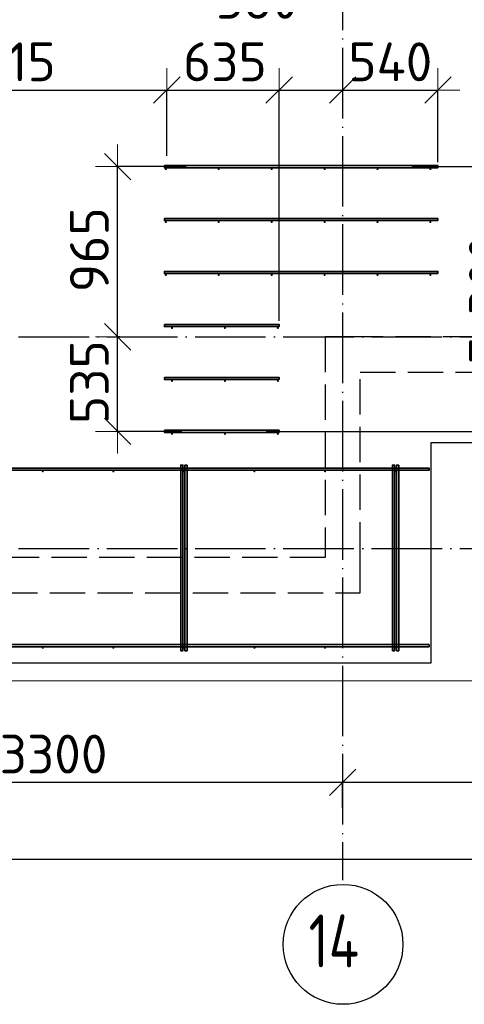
# Model space of a CAD drawing. Header units: millimetres. Extents: x 13527 to 139154, y -122592 to 61893.
# Tile 98 of 128: x 91209 to 93730, y 27418 to 32997. Entities that reach past the tile are written whole.
import ezdxf

# ---------------------------------------------------------------- set-up
doc = ezdxf.new("R2010")
doc.units = ezdxf.units.MM
doc.header["$PDMODE"] = 65
for name, pattern in [('______11', [500, 400, -50, 0, -50]), ('______2', [270, 200, -70]), ('______5', [1100, 800, -100, 100, -100])]:
    doc.linetypes.add(name, pattern=pattern)
for name, color, linetype, lineweight in [('Standard', 7, 'Continuous', 25), ('Арм.стержн. Доп. арматура', 180, 'Continuous', 35), ('Размерная линия_ общее', 7, 'Continuous', 13), ('Стена_ общее', 7, 'Continuous', 35), ('Фундамент_ общее', 7, 'Continuous', 35)]:
    doc.layers.add(name, color=color, linetype=linetype, lineweight=lineweight)
doc.layers.add('Арм.стержн. Фиксатор', color=7, linetype='Continuous', lineweight=35, true_color=0x501e0f)
doc.layers.add('Осевая линия_ общее', color=7, linetype='______5', lineweight=13, true_color=0xa0a0a0)
doc.styles.add('ISOCPEUR', font='ISOCPEUR')
doc.dimstyles.new('DIMSTYLE_16', dxfattribs={"dimtxt": 220, "dimasz": 250, "dimexe": 0, "dimexo": 0, "dimgap": 110, "dimtad": 2, "dimdec": 0, "dimrnd": 1, "dimzin": 12, "dimdsep": 46, "dimtxsty": 'ISOCPEUR', "dimblk1": 'ALL_ML_STRICH', "dimblk2": 'ALL_ML_STRICH', "dimsah": 1, "dimcen": 0, "dimclrd": 7, "dimclre": 256, "dimclrt": 7, "dimadec": 0, "dimazin": 0, "dimtfac": 1, "dimtdec": 0, "dimtix": 1, "dimtmove": 2, "dimatfit": 3, "dimfxl": 0, "dimtzin": 0, "dimlwd": 0, "dimlwe": -3, "dimarcsym": 0})
doc.dimstyles.new('DIMSTYLE_3', dxfattribs={"dimtxt": 220, "dimasz": 250, "dimexe": 0, "dimexo": 0, "dimgap": 110, "dimtad": 2, "dimdec": 0, "dimrnd": 5, "dimzin": 12, "dimdsep": 46, "dimtxsty": 'ISOCPEUR', "dimblk1": 'ALL_ML_STRICH', "dimblk2": 'ALL_ML_STRICH', "dimsah": 1, "dimcen": 0, "dimclrd": 7, "dimclre": 256, "dimclrt": 7, "dimadec": 0, "dimazin": 0, "dimtfac": 1, "dimtdec": 0, "dimtix": 1, "dimtmove": 2, "dimatfit": 3, "dimfxl": 0, "dimtvp": 1.2, "dimtzin": 0, "dimlwd": 0, "dimlwe": -3, "dimarcsym": 0})
doc.dimstyles.new('DIMSTYLE_5', dxfattribs={"dimtxt": 220, "dimasz": 250, "dimexe": 0, "dimexo": 0, "dimgap": 110, "dimtad": 2, "dimdec": 0, "dimrnd": 5, "dimzin": 12, "dimdsep": 46, "dimtxsty": 'ISOCPEUR', "dimblk1": 'ALL_ML_STRICH', "dimblk2": 'ALL_ML_STRICH', "dimsah": 1, "dimcen": 0, "dimclrd": 7, "dimclre": 256, "dimclrt": 7, "dimadec": 0, "dimazin": 0, "dimtfac": 1, "dimtdec": 0, "dimtix": 1, "dimtmove": 2, "dimatfit": 3, "dimfxl": 0, "dimtzin": 0, "dimlwd": 0, "dimlwe": -3, "dimarcsym": 0})

# ---------------------------------------------------------------- blocks, each defined once
blk = doc.blocks.new('ALL_ML_STRICH')
at = {"color": 0, "linetype": 'ByBlock', "lineweight": -2}
for p, q in [((0, -0.5), (0, 0.5)), ((-0.3, -0.3), (0.3, 0.3)), ((-1, 0), (0.5, 0))]:
    blk.add_line(p, q, dxfattribs=at)
blk = doc.blocks.new('*D450')
at = {"layer": 'DEFPOINTS', "color": 7, "linetype": 'Continuous', "lineweight": 13, "transparency": 33554687}
for p in [(91797.5, 31200), (91764.1, 30664), (92147.8, 30664)]:
    blk.add_point(p, dxfattribs=at)
at = {"layer": 'Размерная линия_ общее', "color": 253, "linetype": 'Continuous', "lineweight": -2, "true_color": 0xa0a0a0, "transparency": 33554687}
for p, q in [((91777.5, 31200), (91764.1, 31200)), ((92127.8, 30664), (91764.1, 30664))]:
    blk.add_line(p, q, dxfattribs=at)
at = {"layer": 'Размерная линия_ общее', "color": 7, "linetype": 'Continuous', "lineweight": -2, "transparency": 33554687}
blk.add_line((91764.1, 30664), (91764.1, 31200), dxfattribs=at)
at = {"layer": 'Размерная линия_ общее', "color": 7, "linetype": 'Continuous', "lineweight": 13, "transparency": 33554687, "xscale": 250, "yscale": 250, "zscale": 250}
for p, rotation in [((91764.1, 31200), 90), ((91764.1, 30664), 270)]:
    blk.add_blockref('ALL_ML_STRICH', p, dxfattribs=dict(at, rotation=rotation))
at = {"layer": 'Размерная линия_ общее', "color": 7, "linetype": 'Continuous', "lineweight": 13, "transparency": 33554687, "insert": (91604.1, 30943), "char_height": 220, "width": 660, "attachment_point": 5, "rotation": 90, "style": 'ISOCPEUR'}
blk.add_mtext('\\A1;{535}', dxfattribs=at)
blk = doc.blocks.new('*D451')
at = {"layer": 'DEFPOINTS', "color": 7, "linetype": 'Continuous', "lineweight": 13, "transparency": 33554687}
for p in [(92172.8, 32164), (91764.1, 31200), (91797.5, 31200)]:
    blk.add_point(p, dxfattribs=at)
at = {"layer": 'Размерная линия_ общее', "color": 253, "linetype": 'Continuous', "lineweight": -2, "true_color": 0xa0a0a0, "transparency": 33554687}
for p, q in [((92152.8, 32164), (91764.1, 32164)), ((91777.5, 31200), (91764.1, 31200))]:
    blk.add_line(p, q, dxfattribs=at)
at = {"layer": 'Размерная линия_ общее', "color": 7, "linetype": 'Continuous', "lineweight": -2, "transparency": 33554687}
blk.add_line((91764.1, 31200), (91764.1, 32164), dxfattribs=at)
at = {"layer": 'Размерная линия_ общее', "color": 7, "linetype": 'Continuous', "lineweight": 13, "transparency": 33554687, "xscale": 250, "yscale": 250, "zscale": 250}
for p, rotation in [((91764.1, 32164), 90), ((91764.1, 31200), 270)]:
    blk.add_blockref('ALL_ML_STRICH', p, dxfattribs=dict(at, rotation=rotation))
at = {"layer": 'Размерная линия_ общее', "color": 7, "linetype": 'Continuous', "lineweight": 13, "transparency": 33554687, "insert": (91604.1, 31693), "char_height": 220, "width": 660, "attachment_point": 5, "rotation": 90, "style": 'ISOCPEUR'}
blk.add_mtext('\\A1;{965}', dxfattribs=at)
blk = doc.blocks.new('*D453')
at = {"layer": 'DEFPOINTS', "color": 7, "linetype": 'Continuous', "lineweight": 13, "transparency": 33554687}
for p in [(93411.8, 32164), (92586, 30664), (94026.3, 30664)]:
    blk.add_point(p, dxfattribs=at)
at = {"layer": 'Размерная линия_ общее', "color": 253, "linetype": 'Continuous', "lineweight": -2, "true_color": 0xa0a0a0, "transparency": 33554687}
for p, q in [((93431.8, 32164), (94026.3, 32164)), ((92606, 30664), (94026.3, 30664))]:
    blk.add_line(p, q, dxfattribs=at)
at = {"layer": 'Размерная линия_ общее', "color": 7, "linetype": 'Continuous', "lineweight": -2, "transparency": 33554687}
blk.add_line((94026.3, 30664), (94026.3, 32164), dxfattribs=at)
at = {"layer": 'Размерная линия_ общее', "color": 7, "linetype": 'Continuous', "lineweight": 13, "transparency": 33554687, "xscale": 250, "yscale": 250, "zscale": 250}
for p, rotation in [((94026.3, 32164), 90), ((94026.3, 30664), 270)]:
    blk.add_blockref('ALL_ML_STRICH', p, dxfattribs=dict(at, rotation=rotation))
at = {"layer": 'Размерная линия_ общее', "color": 7, "linetype": 'Continuous', "lineweight": 13, "transparency": 33554687, "insert": (93756.3, 31040), "char_height": 220, "width": 11, "attachment_point": 1, "rotation": 90, "line_spacing_factor": 0.60241, "style": 'ISOCPEUR'}
blk.add_mtext('5х300', dxfattribs=at)
blk = doc.blocks.new('*D476')
at = {"layer": 'DEFPOINTS', "color": 7, "linetype": 'Continuous', "lineweight": 13, "transparency": 33554687}
for p in [(90130, 32597.8), (92043.6, 32205.8), (90130, 32170)]:
    blk.add_point(p, dxfattribs=at)
at = {"layer": 'Размерная линия_ общее', "color": 253, "linetype": 'Continuous', "lineweight": -2, "true_color": 0xa0a0a0, "transparency": 33554687}
for p, q in [((90130, 32190), (90130, 32597.8)), ((92043.6, 32225.8), (92043.6, 32597.8))]:
    blk.add_line(p, q, dxfattribs=at)
at = {"layer": 'Размерная линия_ общее', "color": 7, "linetype": 'Continuous', "lineweight": -2, "transparency": 33554687}
blk.add_line((90130, 32597.8), (92043.6, 32597.8), dxfattribs=at)
at = {"layer": 'Размерная линия_ общее', "color": 7, "linetype": 'Continuous', "lineweight": 13, "transparency": 33554687, "xscale": 250, "yscale": 250, "zscale": 250, "rotation": 180}
blk.add_blockref('ALL_ML_STRICH', (90130, 32597.8), dxfattribs=at)
at = {"layer": 'Размерная линия_ общее', "color": 7, "linetype": 'Continuous', "lineweight": 13, "transparency": 33554687, "xscale": 250, "yscale": 250, "zscale": 250}
blk.add_blockref('ALL_ML_STRICH', (92043.6, 32597.8), dxfattribs=at)
at = {"layer": 'Размерная линия_ общее', "color": 7, "linetype": 'Continuous', "lineweight": 13, "transparency": 33554687, "insert": (91141.8, 32757.8), "char_height": 220, "width": 880, "attachment_point": 5, "style": 'ISOCPEUR'}
blk.add_mtext('\\A1;{1915}', dxfattribs=at)
blk = doc.blocks.new('*D477')
at = {"layer": 'DEFPOINTS', "color": 7, "linetype": 'Continuous', "lineweight": 13, "transparency": 33554687}
for p in [(92043.6, 32597.8), (92043.6, 32205.8), (92680, 31270)]:
    blk.add_point(p, dxfattribs=at)
at = {"layer": 'Размерная линия_ общее', "color": 253, "linetype": 'Continuous', "lineweight": -2, "true_color": 0xa0a0a0, "transparency": 33554687}
for p, q in [((92043.6, 32225.8), (92043.6, 32597.8)), ((92680, 31290), (92680, 32597.8))]:
    blk.add_line(p, q, dxfattribs=at)
at = {"layer": 'Размерная линия_ общее', "color": 7, "linetype": 'Continuous', "lineweight": -2, "transparency": 33554687}
blk.add_line((92043.6, 32597.8), (92680, 32597.8), dxfattribs=at)
at = {"layer": 'Размерная линия_ общее', "color": 7, "linetype": 'Continuous', "lineweight": 13, "transparency": 33554687, "xscale": 250, "yscale": 250, "zscale": 250, "rotation": 180}
blk.add_blockref('ALL_ML_STRICH', (92043.6, 32597.8), dxfattribs=at)
at = {"layer": 'Размерная линия_ общее', "color": 7, "linetype": 'Continuous', "lineweight": 13, "transparency": 33554687, "xscale": 250, "yscale": 250, "zscale": 250}
blk.add_blockref('ALL_ML_STRICH', (92680, 32597.8), dxfattribs=at)
at = {"layer": 'Размерная линия_ общее', "color": 7, "linetype": 'Continuous', "lineweight": 13, "transparency": 33554687, "insert": (92372.8, 32757.8), "char_height": 220, "width": 660, "attachment_point": 5, "style": 'ISOCPEUR'}
blk.add_mtext('\\A1;{635}', dxfattribs=at)
blk = doc.blocks.new('*D478')
at = {"layer": 'DEFPOINTS', "color": 7, "linetype": 'Continuous', "lineweight": 13, "transparency": 33554687}
for p in [(92680, 32597.8), (93040, 32606.3), (92680, 31270)]:
    blk.add_point(p, dxfattribs=at)
at = {"layer": 'Размерная линия_ общее', "color": 253, "linetype": 'Continuous', "lineweight": -2, "true_color": 0xa0a0a0, "transparency": 33554687}
for p, q in [((92680, 31290), (92680, 32597.8)), ((93040, 32597.8), (93040, 32597.8))]:
    blk.add_line(p, q, dxfattribs=at)
at = {"layer": 'Размерная линия_ общее', "color": 7, "linetype": 'Continuous', "lineweight": -2, "transparency": 33554687}
blk.add_line((92680, 32597.8), (93040, 32597.8), dxfattribs=at)
at = {"layer": 'Размерная линия_ общее', "color": 7, "linetype": 'Continuous', "lineweight": 13, "transparency": 33554687, "xscale": 250, "yscale": 250, "zscale": 250, "rotation": 180}
blk.add_blockref('ALL_ML_STRICH', (92680, 32597.8), dxfattribs=at)
at = {"layer": 'Размерная линия_ общее', "color": 7, "linetype": 'Continuous', "lineweight": 13, "transparency": 33554687, "xscale": 250, "yscale": 250, "zscale": 250}
blk.add_blockref('ALL_ML_STRICH', (93040, 32597.8), dxfattribs=at)
at = {"layer": 'Размерная линия_ общее', "color": 7, "linetype": 'Continuous', "lineweight": 13, "transparency": 33554687, "insert": (92556.4, 33111.9), "char_height": 220, "width": 660, "attachment_point": 5, "style": 'ISOCPEUR'}
blk.add_mtext('\\A1;{360}', dxfattribs=at)
blk = doc.blocks.new('*D479')
at = {"layer": 'DEFPOINTS', "color": 7, "linetype": 'Continuous', "lineweight": 13, "transparency": 33554687}
for p in [(93040, 32606.3), (93040, 32597.8), (93580, 32170)]:
    blk.add_point(p, dxfattribs=at)
at = {"layer": 'Размерная линия_ общее', "color": 253, "linetype": 'Continuous', "lineweight": -2, "true_color": 0xa0a0a0, "transparency": 33554687}
for p, q in [((93040, 32597.8), (93040, 32597.8)), ((93580, 32190), (93580, 32597.8))]:
    blk.add_line(p, q, dxfattribs=at)
at = {"layer": 'Размерная линия_ общее', "color": 7, "linetype": 'Continuous', "lineweight": -2, "transparency": 33554687}
blk.add_line((93040, 32597.8), (93580, 32597.8), dxfattribs=at)
at = {"layer": 'Размерная линия_ общее', "color": 7, "linetype": 'Continuous', "lineweight": 13, "transparency": 33554687, "xscale": 250, "yscale": 250, "zscale": 250, "rotation": 180}
blk.add_blockref('ALL_ML_STRICH', (93040, 32597.8), dxfattribs=at)
at = {"layer": 'Размерная линия_ общее', "color": 7, "linetype": 'Continuous', "lineweight": 13, "transparency": 33554687, "xscale": 250, "yscale": 250, "zscale": 250}
blk.add_blockref('ALL_ML_STRICH', (93580, 32597.8), dxfattribs=at)
at = {"layer": 'Размерная линия_ общее', "color": 7, "linetype": 'Continuous', "lineweight": 13, "transparency": 33554687, "insert": (93310, 32757.8), "char_height": 220, "width": 660, "attachment_point": 5, "style": 'ISOCPEUR'}
blk.add_mtext('\\A1;{540}', dxfattribs=at)
blk = doc.blocks.new('*D555')
at = {"layer": 'DEFPOINTS', "color": 7, "linetype": 'Continuous', "lineweight": 13, "transparency": 33554687}
for p in [(89740, 28675.7), (89740, 28512.1), (93040, 28512.1)]:
    blk.add_point(p, dxfattribs=at)
at = {"layer": 'Размерная линия_ общее', "color": 253, "linetype": 'Continuous', "lineweight": -2, "true_color": 0xa0a0a0, "transparency": 33554687}
for p, q in [((89740, 28532.1), (89740, 28675.7)), ((93040, 28532.1), (93040, 28675.7))]:
    blk.add_line(p, q, dxfattribs=at)
at = {"layer": 'Размерная линия_ общее', "color": 7, "linetype": 'Continuous', "lineweight": -2, "transparency": 33554687}
blk.add_line((89740, 28675.7), (93040, 28675.7), dxfattribs=at)
at = {"layer": 'Размерная линия_ общее', "color": 7, "linetype": 'Continuous', "lineweight": 13, "transparency": 33554687, "xscale": 250, "yscale": 250, "zscale": 250, "rotation": 180}
blk.add_blockref('ALL_ML_STRICH', (89740, 28675.7), dxfattribs=at)
at = {"layer": 'Размерная линия_ общее', "color": 7, "linetype": 'Continuous', "lineweight": 13, "transparency": 33554687, "xscale": 250, "yscale": 250, "zscale": 250}
blk.add_blockref('ALL_ML_STRICH', (93040, 28675.7), dxfattribs=at)
at = {"layer": 'Размерная линия_ общее', "color": 7, "linetype": 'Continuous', "lineweight": 13, "transparency": 33554687, "insert": (91401, 28835.7), "char_height": 220, "width": 880, "attachment_point": 5, "style": 'ISOCPEUR'}
blk.add_mtext('\\A1;{3300}', dxfattribs=at)
blk = doc.blocks.new('*D556')
at = {"layer": 'DEFPOINTS', "color": 7, "linetype": 'Continuous', "lineweight": 13, "transparency": 33554687}
for p in [(93040, 28675.7), (93040, 28512.1), (96340, 28512.1)]:
    blk.add_point(p, dxfattribs=at)
at = {"layer": 'Размерная линия_ общее', "color": 253, "linetype": 'Continuous', "lineweight": -2, "true_color": 0xa0a0a0, "transparency": 33554687}
for p, q in [((93040, 28532.1), (93040, 28675.7)), ((96340, 28532.1), (96340, 28675.7))]:
    blk.add_line(p, q, dxfattribs=at)
at = {"layer": 'Размерная линия_ общее', "color": 7, "linetype": 'Continuous', "lineweight": -2, "transparency": 33554687}
blk.add_line((93040, 28675.7), (96340, 28675.7), dxfattribs=at)
at = {"layer": 'Размерная линия_ общее', "color": 7, "linetype": 'Continuous', "lineweight": 13, "transparency": 33554687, "xscale": 250, "yscale": 250, "zscale": 250, "rotation": 180}
blk.add_blockref('ALL_ML_STRICH', (93040, 28675.7), dxfattribs=at)
at = {"layer": 'Размерная линия_ общее', "color": 7, "linetype": 'Continuous', "lineweight": 13, "transparency": 33554687, "xscale": 250, "yscale": 250, "zscale": 250}
blk.add_blockref('ALL_ML_STRICH', (96340, 28675.7), dxfattribs=at)
at = {"layer": 'Размерная линия_ общее', "color": 7, "linetype": 'Continuous', "lineweight": 13, "transparency": 33554687, "insert": (94701, 28835.7), "char_height": 220, "width": 880, "attachment_point": 5, "style": 'ISOCPEUR'}
blk.add_mtext('\\A1;{3300}', dxfattribs=at)
blk = doc.blocks.new('*D563')
at = {"layer": 'DEFPOINTS', "color": 7, "linetype": 'Continuous', "lineweight": 13, "transparency": 33554687}
for p in [(75300, 28239.6), (75300, 28122.1), (117380, 28122.1)]:
    blk.add_point(p, dxfattribs=at)
at = {"layer": 'Размерная линия_ общее', "color": 253, "linetype": 'Continuous', "lineweight": -2, "true_color": 0xa0a0a0, "transparency": 33554687}
for p, q in [((75300, 28222.1), (75300, 28239.6)), ((117380, 28222.1), (117380, 28239.6))]:
    blk.add_line(p, q, dxfattribs=at)
at = {"layer": 'Размерная линия_ общее', "color": 7, "linetype": 'Continuous', "lineweight": -2, "transparency": 33554687}
blk.add_line((75300, 28239.6), (117380, 28239.6), dxfattribs=at)
at = {"layer": 'Размерная линия_ общее', "color": 7, "linetype": 'Continuous', "lineweight": 13, "transparency": 33554687, "xscale": 250, "yscale": 250, "zscale": 250, "rotation": 180}
blk.add_blockref('ALL_ML_STRICH', (75300, 28239.6), dxfattribs=at)
at = {"layer": 'Размерная линия_ общее', "color": 7, "linetype": 'Continuous', "lineweight": 13, "transparency": 33554687, "xscale": 250, "yscale": 250, "zscale": 250}
blk.add_blockref('ALL_ML_STRICH', (117380, 28239.6), dxfattribs=at)
at = {"layer": 'Размерная линия_ общее', "color": 7, "linetype": 'Continuous', "lineweight": 13, "transparency": 33554687, "insert": (96340, 28399.6), "char_height": 220, "width": 1100, "attachment_point": 5, "style": 'ISOCPEUR'}
blk.add_mtext('\\A1;{42080}', dxfattribs=at)
blk = doc.blocks.new('СЛОЖНЫЙ_ОБЪЕКТ_6')
at = {"layer": 'Стена_ общее', "color": 9, "linetype": '______2', "lineweight": -3, "true_color": 0xc7c7c7, "transparency": 33554687}
for p, q in [((92940, 31200), (92940, 29950)), ((93140, 31200), (92940, 31200)), ((96240, 31200), (93140, 31200)), ((93140, 31000), (99540, 31000)), ((93140, 29950), (93140, 31000)), ((92940, 29950), (89220, 29950)), ((93140, 29750), (93140, 29950)), ((89220, 29750), (93140, 29750))]:
    blk.add_line(p, q, dxfattribs=at)

msp = doc.modelspace()

# ---------------------------------------------------------------- hatches: boundary and pattern name
at = {"layer": 'Арм.стержн. Доп. арматура', "linetype": 'Continuous', "lineweight": 35, "transparency": 33554687}
for points in [[(92043.5, 32150), (92043, 32152.3), (92041.7, 32154.2), (92039.8, 32155.5), (92037.5, 32156), (92035.2, 32155.5), (92033.3, 32154.2), (92032, 32152.3), (92031.5, 32150), (92032, 32147.7), (92033.3, 32145.8), (92035.2, 32144.5), (92037.5, 32144), (92039.8, 32144.5), (92041.7, 32145.8), (92043, 32147.7)], [(92343.5, 32150), (92343, 32152.3), (92341.7, 32154.2), (92339.8, 32155.5), (92337.5, 32156), (92335.2, 32155.5), (92333.3, 32154.2), (92332, 32152.3), (92331.5, 32150), (92332, 32147.7), (92333.3, 32145.8), (92335.2, 32144.5), (92337.5, 32144), (92339.8, 32144.5), (92341.7, 32145.8), (92343, 32147.7)], [(92643.5, 32150), (92643, 32152.3), (92641.7, 32154.2), (92639.8, 32155.5), (92637.5, 32156), (92635.2, 32155.5), (92633.3, 32154.2), (92632, 32152.3), (92631.5, 32150), (92632, 32147.7), (92633.3, 32145.8), (92635.2, 32144.5), (92637.5, 32144), (92639.8, 32144.5), (92641.7, 32145.8), (92643, 32147.7)], [(92943.5, 32150), (92943, 32152.3), (92941.7, 32154.2), (92939.8, 32155.5), (92937.5, 32156), (92935.2, 32155.5), (92933.3, 32154.2), (92932, 32152.3), (92931.5, 32150), (92932, 32147.7), (92933.3, 32145.8), (92935.2, 32144.5), (92937.5, 32144), (92939.8, 32144.5), (92941.7, 32145.8), (92943, 32147.7)], [(93243.5, 32150), (93243, 32152.3), (93241.7, 32154.2), (93239.8, 32155.5), (93237.5, 32156), (93235.2, 32155.5), (93233.3, 32154.2), (93232, 32152.3), (93231.5, 32150), (93232, 32147.7), (93233.3, 32145.8), (93235.2, 32144.5), (93237.5, 32144), (93239.8, 32144.5), (93241.7, 32145.8), (93243, 32147.7)], [(93543.5, 32150), (93543, 32152.3), (93541.7, 32154.2), (93539.8, 32155.5), (93537.5, 32156), (93535.2, 32155.5), (93533.3, 32154.2), (93532, 32152.3), (93531.5, 32150), (93532, 32147.7), (93533.3, 32145.8), (93535.2, 32144.5), (93537.5, 32144), (93539.8, 32144.5), (93541.7, 32145.8), (93543, 32147.7)], [(92043.5, 31850), (92043, 31852.3), (92041.7, 31854.2), (92039.8, 31855.5), (92037.5, 31856), (92035.2, 31855.5), (92033.3, 31854.2), (92032, 31852.3), (92031.5, 31850), (92032, 31847.7), (92033.3, 31845.8), (92035.2, 31844.5), (92037.5, 31844), (92039.8, 31844.5), (92041.7, 31845.8), (92043, 31847.7)], [(92343.5, 31850), (92343, 31852.3), (92341.7, 31854.2), (92339.8, 31855.5), (92337.5, 31856), (92335.2, 31855.5), (92333.3, 31854.2), (92332, 31852.3), (92331.5, 31850), (92332, 31847.7), (92333.3, 31845.8), (92335.2, 31844.5), (92337.5, 31844), (92339.8, 31844.5), (92341.7, 31845.8), (92343, 31847.7)], [(92643.5, 31850), (92643, 31852.3), (92641.7, 31854.2), (92639.8, 31855.5), (92637.5, 31856), (92635.2, 31855.5), (92633.3, 31854.2), (92632, 31852.3), (92631.5, 31850), (92632, 31847.7), (92633.3, 31845.8), (92635.2, 31844.5), (92637.5, 31844), (92639.8, 31844.5), (92641.7, 31845.8), (92643, 31847.7)], [(92943.5, 31850), (92943, 31852.3), (92941.7, 31854.2), (92939.8, 31855.5), (92937.5, 31856), (92935.2, 31855.5), (92933.3, 31854.2), (92932, 31852.3), (92931.5, 31850), (92932, 31847.7), (92933.3, 31845.8), (92935.2, 31844.5), (92937.5, 31844), (92939.8, 31844.5), (92941.7, 31845.8), (92943, 31847.7)], [(93243.5, 31850), (93243, 31852.3), (93241.7, 31854.2), (93239.8, 31855.5), (93237.5, 31856), (93235.2, 31855.5), (93233.3, 31854.2), (93232, 31852.3), (93231.5, 31850), (93232, 31847.7), (93233.3, 31845.8), (93235.2, 31844.5), (93237.5, 31844), (93239.8, 31844.5), (93241.7, 31845.8), (93243, 31847.7)], [(93543.5, 31850), (93543, 31852.3), (93541.7, 31854.2), (93539.8, 31855.5), (93537.5, 31856), (93535.2, 31855.5), (93533.3, 31854.2), (93532, 31852.3), (93531.5, 31850), (93532, 31847.7), (93533.3, 31845.8), (93535.2, 31844.5), (93537.5, 31844), (93539.8, 31844.5), (93541.7, 31845.8), (93543, 31847.7)], [(92043.5, 31550), (92043, 31552.3), (92041.7, 31554.2), (92039.8, 31555.5), (92037.5, 31556), (92035.2, 31555.5), (92033.3, 31554.2), (92032, 31552.3), (92031.5, 31550), (92032, 31547.7), (92033.3, 31545.8), (92035.2, 31544.5), (92037.5, 31544), (92039.8, 31544.5), (92041.7, 31545.8), (92043, 31547.7)], [(92343.5, 31550), (92343, 31552.3), (92341.7, 31554.2), (92339.8, 31555.5), (92337.5, 31556), (92335.2, 31555.5), (92333.3, 31554.2), (92332, 31552.3), (92331.5, 31550), (92332, 31547.7), (92333.3, 31545.8), (92335.2, 31544.5), (92337.5, 31544), (92339.8, 31544.5), (92341.7, 31545.8), (92343, 31547.7)], [(92643.5, 31550), (92643, 31552.3), (92641.7, 31554.2), (92639.8, 31555.5), (92637.5, 31556), (92635.2, 31555.5), (92633.3, 31554.2), (92632, 31552.3), (92631.5, 31550), (92632, 31547.7), (92633.3, 31545.8), (92635.2, 31544.5), (92637.5, 31544), (92639.8, 31544.5), (92641.7, 31545.8), (92643, 31547.7)], [(92943.5, 31550), (92943, 31552.3), (92941.7, 31554.2), (92939.8, 31555.5), (92937.5, 31556), (92935.2, 31555.5), (92933.3, 31554.2), (92932, 31552.3), (92931.5, 31550), (92932, 31547.7), (92933.3, 31545.8), (92935.2, 31544.5), (92937.5, 31544), (92939.8, 31544.5), (92941.7, 31545.8), (92943, 31547.7)], [(93243.5, 31550), (93243, 31552.3), (93241.7, 31554.2), (93239.8, 31555.5), (93237.5, 31556), (93235.2, 31555.5), (93233.3, 31554.2), (93232, 31552.3), (93231.5, 31550), (93232, 31547.7), (93233.3, 31545.8), (93235.2, 31544.5), (93237.5, 31544), (93239.8, 31544.5), (93241.7, 31545.8), (93243, 31547.7)], [(93543.5, 31550), (93543, 31552.3), (93541.7, 31554.2), (93539.8, 31555.5), (93537.5, 31556), (93535.2, 31555.5), (93533.3, 31554.2), (93532, 31552.3), (93531.5, 31550), (93532, 31547.7), (93533.3, 31545.8), (93535.2, 31544.5), (93537.5, 31544), (93539.8, 31544.5), (93541.7, 31545.8), (93543, 31547.7)], [(92078.5, 31250), (92078, 31252.3), (92076.7, 31254.2), (92074.8, 31255.5), (92072.5, 31256), (92070.2, 31255.5), (92068.3, 31254.2), (92067, 31252.3), (92066.5, 31250), (92067, 31247.7), (92068.3, 31245.8), (92070.2, 31244.5), (92072.5, 31244), (92074.8, 31244.5), (92076.7, 31245.8), (92078, 31247.7)], [(92378.5, 31250), (92378, 31252.3), (92376.7, 31254.2), (92374.8, 31255.5), (92372.5, 31256), (92370.2, 31255.5), (92368.3, 31254.2), (92367, 31252.3), (92366.5, 31250), (92367, 31247.7), (92368.3, 31245.8), (92370.2, 31244.5), (92372.5, 31244), (92374.8, 31244.5), (92376.7, 31245.8), (92378, 31247.7)], [(92678.5, 31250), (92678, 31252.3), (92676.7, 31254.2), (92674.8, 31255.5), (92672.5, 31256), (92670.2, 31255.5), (92668.3, 31254.2), (92667, 31252.3), (92666.5, 31250), (92667, 31247.7), (92668.3, 31245.8), (92670.2, 31244.5), (92672.5, 31244), (92674.8, 31244.5), (92676.7, 31245.8), (92678, 31247.7)], [(92078.5, 30950), (92078, 30952.3), (92076.7, 30954.2), (92074.8, 30955.5), (92072.5, 30956), (92070.2, 30955.5), (92068.3, 30954.2), (92067, 30952.3), (92066.5, 30950), (92067, 30947.7), (92068.3, 30945.8), (92070.2, 30944.5), (92072.5, 30944), (92074.8, 30944.5), (92076.7, 30945.8), (92078, 30947.7)], [(92378.5, 30950), (92378, 30952.3), (92376.7, 30954.2), (92374.8, 30955.5), (92372.5, 30956), (92370.2, 30955.5), (92368.3, 30954.2), (92367, 30952.3), (92366.5, 30950), (92367, 30947.7), (92368.3, 30945.8), (92370.2, 30944.5), (92372.5, 30944), (92374.8, 30944.5), (92376.7, 30945.8), (92378, 30947.7)], [(92678.5, 30950), (92678, 30952.3), (92676.7, 30954.2), (92674.8, 30955.5), (92672.5, 30956), (92670.2, 30955.5), (92668.3, 30954.2), (92667, 30952.3), (92666.5, 30950), (92667, 30947.7), (92668.3, 30945.8), (92670.2, 30944.5), (92672.5, 30944), (92674.8, 30944.5), (92676.7, 30945.8), (92678, 30947.7)], [(92078.5, 30650), (92078, 30652.3), (92076.7, 30654.2), (92074.8, 30655.5), (92072.5, 30656), (92070.2, 30655.5), (92068.3, 30654.2), (92067, 30652.3), (92066.5, 30650), (92067, 30647.7), (92068.3, 30645.8), (92070.2, 30644.5), (92072.5, 30644), (92074.8, 30644.5), (92076.7, 30645.8), (92078, 30647.7)], [(92378.5, 30650), (92378, 30652.3), (92376.7, 30654.2), (92374.8, 30655.5), (92372.5, 30656), (92370.2, 30655.5), (92368.3, 30654.2), (92367, 30652.3), (92366.5, 30650), (92367, 30647.7), (92368.3, 30645.8), (92370.2, 30644.5), (92372.5, 30644), (92374.8, 30644.5), (92376.7, 30645.8), (92378, 30647.7)], [(92678.5, 30650), (92678, 30652.3), (92676.7, 30654.2), (92674.8, 30655.5), (92672.5, 30656), (92670.2, 30655.5), (92668.3, 30654.2), (92667, 30652.3), (92666.5, 30650), (92667, 30647.7), (92668.3, 30645.8), (92670.2, 30644.5), (92672.5, 30644), (92674.8, 30644.5), (92676.7, 30645.8), (92678, 30647.7)]]:
    msp.add_hatch(color=34, dxfattribs=at).paths.add_polyline_path(points)
at = {"layer": 'Арм.стержн. Фиксатор', "linetype": 'Continuous', "lineweight": 35, "transparency": 33554687}
for points in [[(91346, 30438), (91345.5, 30440.3), (91344.2, 30442.2), (91342.3, 30443.5), (91340, 30444), (91337.7, 30443.5), (91335.8, 30442.2), (91334.5, 30440.3), (91334, 30438), (91334.5, 30435.7), (91335.8, 30433.8), (91337.7, 30432.5), (91340, 30432), (91342.3, 30432.5), (91344.2, 30433.8), (91345.5, 30435.7)], [(91746, 30438), (91745.5, 30440.3), (91744.2, 30442.2), (91742.3, 30443.5), (91740, 30444), (91737.7, 30443.5), (91735.8, 30442.2), (91734.5, 30440.3), (91734, 30438), (91734.5, 30435.7), (91735.8, 30433.8), (91737.7, 30432.5), (91740, 30432), (91742.3, 30432.5), (91744.2, 30433.8), (91745.5, 30435.7)], [(92146, 30438), (92145.5, 30440.3), (92144.2, 30442.2), (92142.3, 30443.5), (92140, 30444), (92137.7, 30443.5), (92135.8, 30442.2), (92134.5, 30440.3), (92134, 30438), (92134.5, 30435.7), (92135.8, 30433.8), (92137.7, 30432.5), (92140, 30432), (92142.3, 30432.5), (92144.2, 30433.8), (92145.5, 30435.7)], [(92546, 30438), (92545.5, 30440.3), (92544.2, 30442.2), (92542.3, 30443.5), (92540, 30444), (92537.7, 30443.5), (92535.8, 30442.2), (92534.5, 30440.3), (92534, 30438), (92534.5, 30435.7), (92535.8, 30433.8), (92537.7, 30432.5), (92540, 30432), (92542.3, 30432.5), (92544.2, 30433.8), (92545.5, 30435.7)], [(92946, 30438), (92945.5, 30440.3), (92944.2, 30442.2), (92942.3, 30443.5), (92940, 30444), (92937.7, 30443.5), (92935.8, 30442.2), (92934.5, 30440.3), (92934, 30438), (92934.5, 30435.7), (92935.8, 30433.8), (92937.7, 30432.5), (92940, 30432), (92942.3, 30432.5), (92944.2, 30433.8), (92945.5, 30435.7)], [(93346, 30438), (93345.5, 30440.3), (93344.2, 30442.2), (93342.3, 30443.5), (93340, 30444), (93337.7, 30443.5), (93335.8, 30442.2), (93334.5, 30440.3), (93334, 30438), (93334.5, 30435.7), (93335.8, 30433.8), (93337.7, 30432.5), (93340, 30432), (93342.3, 30432.5), (93344.2, 30433.8), (93345.5, 30435.7)], [(91346, 29438), (91345.5, 29440.3), (91344.2, 29442.2), (91342.3, 29443.5), (91340, 29444), (91337.7, 29443.5), (91335.8, 29442.2), (91334.5, 29440.3), (91334, 29438), (91334.5, 29435.7), (91335.8, 29433.8), (91337.7, 29432.5), (91340, 29432), (91342.3, 29432.5), (91344.2, 29433.8), (91345.5, 29435.7)], [(91746, 29438), (91745.5, 29440.3), (91744.2, 29442.2), (91742.3, 29443.5), (91740, 29444), (91737.7, 29443.5), (91735.8, 29442.2), (91734.5, 29440.3), (91734, 29438), (91734.5, 29435.7), (91735.8, 29433.8), (91737.7, 29432.5), (91740, 29432), (91742.3, 29432.5), (91744.2, 29433.8), (91745.5, 29435.7)], [(92146, 29438), (92145.5, 29440.3), (92144.2, 29442.2), (92142.3, 29443.5), (92140, 29444), (92137.7, 29443.5), (92135.8, 29442.2), (92134.5, 29440.3), (92134, 29438), (92134.5, 29435.7), (92135.8, 29433.8), (92137.7, 29432.5), (92140, 29432), (92142.3, 29432.5), (92144.2, 29433.8), (92145.5, 29435.7)], [(92546, 29438), (92545.5, 29440.3), (92544.2, 29442.2), (92542.3, 29443.5), (92540, 29444), (92537.7, 29443.5), (92535.8, 29442.2), (92534.5, 29440.3), (92534, 29438), (92534.5, 29435.7), (92535.8, 29433.8), (92537.7, 29432.5), (92540, 29432), (92542.3, 29432.5), (92544.2, 29433.8), (92545.5, 29435.7)], [(92946, 29438), (92945.5, 29440.3), (92944.2, 29442.2), (92942.3, 29443.5), (92940, 29444), (92937.7, 29443.5), (92935.8, 29442.2), (92934.5, 29440.3), (92934, 29438), (92934.5, 29435.7), (92935.8, 29433.8), (92937.7, 29432.5), (92940, 29432), (92942.3, 29432.5), (92944.2, 29433.8), (92945.5, 29435.7)], [(93346, 29438), (93345.5, 29440.3), (93344.2, 29442.2), (93342.3, 29443.5), (93340, 29444), (93337.7, 29443.5), (93335.8, 29442.2), (93334.5, 29440.3), (93334, 29438), (93334.5, 29435.7), (93335.8, 29433.8), (93337.7, 29432.5), (93340, 29432), (93342.3, 29432.5), (93344.2, 29433.8), (93345.5, 29435.7)]]:
    msp.add_hatch(color=34, dxfattribs=at).paths.add_polyline_path(points)

# ---------------------------------------------------------------- linework, layer by layer
at = {"layer": 'Standard', "color": 7, "linetype": 'Continuous', "lineweight": 13, "transparency": 33554687}
msp.add_lwpolyline([(75100, 29250), (117980, 29250), (117980, 46440), (75100, 46440), (75100, 29250)], dxfattribs=at)
at = {"layer": 'Арм.стержн. Доп. арматура', "color": 34, "linetype": 'Continuous', "lineweight": 35, "transparency": 33554687}
for points in [[(93580, 32158), (92030, 32158), (92030, 32170), (93580, 32170), (93580, 32158)], [(93580, 32158), (92030, 32158), (92030, 32170), (93580, 32170), (93580, 32158)], [(93580, 31858), (92030, 31858), (92030, 31870), (93580, 31870), (93580, 31858)], [(93580, 31858), (92030, 31858), (92030, 31870), (93580, 31870), (93580, 31858)], [(93580, 31558), (92030, 31558), (92030, 31570), (93580, 31570), (93580, 31558)], [(93580, 31558), (92030, 31558), (92030, 31570), (93580, 31570), (93580, 31558)], [(92030, 31270), (92680, 31270), (92680, 31258), (92030, 31258), (92030, 31270)], [(92030, 31270), (92680, 31270), (92680, 31258), (92030, 31258), (92030, 31270)], [(92030, 30970), (92680, 30970), (92680, 30958), (92030, 30958), (92030, 30970)], [(92030, 30970), (92680, 30970), (92680, 30958), (92030, 30958), (92030, 30970)], [(92030, 30670), (92680, 30670), (92680, 30658), (92030, 30658), (92030, 30670)], [(92030, 30670), (92680, 30670), (92680, 30658), (92030, 30658), (92030, 30670)]]:
    msp.add_lwpolyline(points, dxfattribs=at)
at = {"layer": 'Арм.стержн. Фиксатор', "color": 34, "linetype": 'Continuous', "lineweight": 35, "transparency": 33554687}
for points in [[(92122, 29421.1), (92122, 30473.1), (92134, 30473.1), (92134, 29421.1), (92122, 29421.1)], [(92158, 30472.9), (92158, 29420.8), (92146, 29420.8), (92146, 30472.9), (92158, 30472.9)], [(93322, 29421.1), (93322, 30473.1), (93334, 30473.1), (93334, 29421.1), (93322, 29421.1)], [(93358, 30472.9), (93358, 29420.8), (93346, 29420.8), (93346, 30472.9), (93358, 30472.9)], [(88630, 30456), (93530, 30456), (93530, 30444), (88630, 30444), (88630, 30456)], [(88630, 30456), (93530, 30456), (93530, 30444), (88630, 30444), (88630, 30456)], [(88630, 29456), (93530, 29456), (93530, 29444), (88630, 29444), (88630, 29456)], [(88630, 29456), (93530, 29456), (93530, 29444), (88630, 29444), (88630, 29456)]]:
    msp.add_lwpolyline(points, dxfattribs=at)
at = {"layer": 'Осевая линия_ общее', "color": 253, "linetype": '______11', "lineweight": -3, "true_color": 0xa0a0a0, "transparency": 33554687}
for p, q in [((93040, 46340), (93040, 28122.1)), ((75200, 31200), (119325.4, 31200)), ((75200, 30000), (119325.4, 30000))]:
    msp.add_line(p, q, dxfattribs=at)
at = {"layer": 'Осевая линия_ общее', "color": 7, "linetype": 'Continuous', "lineweight": -3, "transparency": 33554687}
msp.add_circle((93042.1, 27757.6), 339.6, dxfattribs=at)
at = {"layer": 'Фундамент_ общее', "color": 7, "lineweight": 25, "transparency": 33554687}
for p, q in [((93540, 30600), (93540, 29350)), ((99140, 30600), (93540, 30600)), ((93540, 29350), (88620, 29350))]:
    msp.add_line(p, q, dxfattribs=at)
at = {"layer": 'Фундамент_ общее', "color": 7, "linetype": 'Continuous', "lineweight": 25, "transparency": 33554687}
for p, q in [((93540, 30600), (93540, 29350)), ((99140, 30600), (93540, 30600)), ((93540, 29350), (88620, 29350))]:
    msp.add_line(p, q, dxfattribs=at)

# ---------------------------------------------------------------- block references
at = {"layer": 'Стена_ общее', "color": 9, "linetype": '______2', "lineweight": -3, "true_color": 0xc7c7c7, "transparency": 33554687}
msp.add_blockref('СЛОЖНЫЙ_ОБЪЕКТ_6', (0, 0), dxfattribs=at)

# ---------------------------------------------------------------- texts
at = {"layer": 'Осевая линия_ общее', "color": 7, "linetype": 'Continuous', "lineweight": -3, "transparency": 33554687, "insert": (92847.1, 27627.1), "char_height": 300, "width": 504.562, "attachment_point": 7, "style": 'ISOCPEUR'}
msp.add_mtext('\\W0.76;14', dxfattribs=at)

# ---------------------------------------------------------------- dimensions: what is measured, and where the dimension line sits
at = {"layer": 'Размерная линия_ общее', "color": 7, "linetype": 'Continuous', "lineweight": 13, "transparency": 33554687}
for base, p1, p2, dimstyle, picture, middle in [((93040, 32597.8), (92680, 31290), (93040, 32597.8), 'DIMSTYLE_3', '*D478', (92556.4, 33111.9)), ((92043.6, 32597.8), (90130, 32190), (92043.6, 32225.8), 'DIMSTYLE_5', '*D476', (91141.8, 32757.8)), ((92680, 32597.8), (92043.6, 32225.8), (92680, 31290), 'DIMSTYLE_5', '*D477', (92372.8, 32757.8)), ((93580, 32597.8), (93040, 32597.8), (93580, 32190), 'DIMSTYLE_3', '*D479', (93310, 32757.8)), ((93040, 28675.7), (89740, 28532.1), (93040, 28532.1), 'DIMSTYLE_5', '*D555', (91401, 28835.7)), ((96340, 28675.7), (93040, 28532.1), (96340, 28532.1), 'DIMSTYLE_5', '*D556', (94701, 28835.7)), ((117380, 28239.6), (75300, 28222.1), (117380, 28222.1), 'DIMSTYLE_16', '*D563', (96340, 28399.6))]:
    dim = msp.add_linear_dim(base=base, p1=p1, p2=p2, dimstyle=dimstyle, override={"dimpost": '<>', "dimclrd": 7, "dimclre": 253, "dimclrt": 7, "dimlwd": 0, "dimlwe": 65533}, dxfattribs=at)
    dim.commit()
    dim.dimension.update_dxf_attribs({"geometry": picture, "text_midpoint": middle, "dimtype": 160})
for base, p1, p2, dimstyle, picture, middle in [((91764.1, 32164), (91777.5, 31200), (92152.8, 32164), 'DIMSTYLE_5', '*D451', (91604.1, 31693)), ((91764.1, 31200), (92127.8, 30664), (91777.5, 31200), 'DIMSTYLE_3', '*D450', (91604.1, 30943))]:
    dim = msp.add_linear_dim(base=base, p1=p1, p2=p2, angle=90, dimstyle=dimstyle, override={"dimpost": '<>', "dimclrd": 7, "dimclre": 253, "dimclrt": 7, "dimlwd": 0, "dimlwe": 65533}, dxfattribs=at)
    dim.commit()
    dim.dimension.update_dxf_attribs({"geometry": picture, "text_midpoint": middle, "dimtype": 160})
dim = msp.add_linear_dim(base=(94026.3, 32164), p1=(92606, 30664), p2=(93431.8, 32164), angle=90, text='5х300', dimstyle='DIMSTYLE_5', override={"dimpost": '<>', "dimclrd": 7, "dimclre": 253, "dimclrt": 7, "dimlwd": 0, "dimlwe": 65533}, dxfattribs=at)
dim.commit()
dim.dimension.update_dxf_attribs({"geometry": '*D453', "text_midpoint": (93916.3, 31414), "dimtype": 160})

doc.saveas('drawing.dxf')
